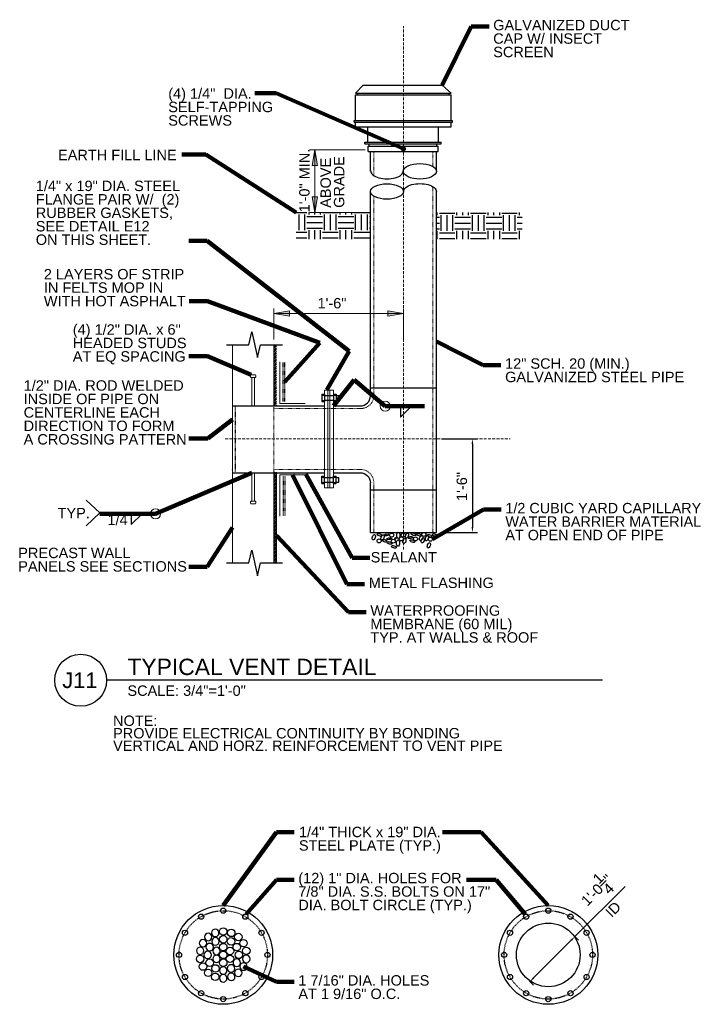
# Model space of a CAD drawing. Header units: inches. Extents: x 14731 to 15192, y 29822 to 30134.
# Tile 5 of 6: x 14958 to 15086, y 29945 to 30134. Entities that reach past the tile are written whole.
import ezdxf
from ezdxf.enums import TextEntityAlignment as Align

# ---------------------------------------------------------------- set-up
doc = ezdxf.new("R2010")
doc.units = ezdxf.units.IN
doc.header["$LTSCALE"] = 0.05
doc.header["$MEASUREMENT"] = 0
for name, pattern in [('DGN Style 2', [0.463267, 0.27796, -0.185307]), ('DGN Style 3', [0.648574, 0.463267, -0.185307]), ('DGN Style 4', [0.741691, 0.370614, -0.185307, 0.000463, -0.185307]), ('DGN Style 5', [0.324287, 0.13898, -0.185307]), ('DGN3', [16.308427, 10.872284, -5.436142])]:
    doc.linetypes.add(name, pattern=pattern)
for name, color, linetype, lineweight in [('G-ANN-TTLB', 7, 'Continuous', 0), ('G-ANNO-DIM', 1, 'Continuous', 0), ('G-ANNO-TEXT', 7, 'Continuous', 30), ('S-BRAC-DIA~', 7, 'Continuous', 30), ('S-FSTN-MISC', 7, 'Continuous', 13), ('S-GRLN-SURF-E', 7, 'DGN3', 13), ('S-STIF-TRAN', 7, 'Continuous', 30), ('S-WALL-LOAD', 7, 'Continuous', 13)]:
    doc.layers.add(name, color=color, linetype=linetype, lineweight=lineweight)
doc.styles.add("3 4 1'-0", font='arial.ttf', dxfattribs={"height": 2})
doc.styles.add('Style-Arial', font='arial.ttf')
doc.dimstyles.new("3 4 1'-0", dxfattribs={"dimtxt": 2, "dimasz": 1, "dimexe": 1, "dimexo": 1, "dimgap": 1, "dimtad": 1, "dimdec": 0, "dimrnd": 0.0625, "dimzin": 11, "dimdsep": 46, "dimlunit": 4, "dimtxsty": "3 4 1'-0", "dimcen": 0, "dimadec": 4, "dimazin": 3, "dimtfac": 1, "dimtdec": 0, "dimtofl": 0, "dimtmove": 0, "dimatfit": 3, "dimfxl": 1, "dimtolj": 1, "dimtzin": 0, "dimarcsym": 0})

# ---------------------------------------------------------------- blocks, each defined once
blk = doc.blocks.new('BREAK LINE')
at = {"layer": 'G-ANNO-TEXT', "flags": 128}
blk.add_lwpolyline([(9.26, 10.19), (9.26, 9.38), (9.26, 7.12), (11.03, 6.72), (7.49, 5.91), (9.26, 5.51), (9.26, 2.44)], dxfattribs=at)
blk = doc.blocks.new('*D540')
at = {"layer": 'G-ANNO-DIM', "color": 0, "lineweight": -2, "transparency": 16777216}
for p, q in [((15039.36, 30053.4), (15046.3, 30053.4)), ((15045.3, 30052.4), (15045.3, 30036.42)), ((15039.36, 30035.42), (15046.3, 30035.42))]:
    blk.add_line(p, q, dxfattribs=at)
at = {"layer": 'G-ANNO-DIM', "color": 0, "transparency": 16777216}
for points in [[(15045.14, 30052.4), (15045.47, 30052.4), (15045.3, 30053.4)], [(15045.14, 30036.42), (15045.47, 30036.42), (15045.3, 30035.42)]]:
    blk.add_solid(points, dxfattribs=at)
at = {"layer": 'G-ANNO-DIM', "color": 0, "transparency": 16777216, "insert": (15043.28, 30044.24), "char_height": 2, "attachment_point": 5, "rotation": 90, "style": "3 4 1'-0"}
blk.add_mtext('\\A1;1\'-6"', dxfattribs=at)
blk = doc.blocks.new('*U507')
at = {"layer": 'S-FSTN-MISC'}
for p, q in [((-0.250007, 2.999984), (-0.250007, -2.500016)), ((-0.500007, -2.625016), (-0.500007, -2.875016)), ((-0.375007, -2.500016), (0.374993, -2.500016)), ((-0.375007, -3.000016), (0.374993, -3.000016)), ((0.499993, -2.625016), (0.499993, -2.875016))]:
    blk.add_line(p, q, dxfattribs=at)
at = {"layer": 'S-FSTN-MISC', "extrusion": (0, 0, -1), "flags": 128}
blk.add_lwpolyline([(0.250007, 2.999984), (-0.249993, 2.999984), (-0.249993, -2.500016)], dxfattribs=at)
at = {"layer": 'S-FSTN-MISC', "extrusion": (0, 0, -1)}
for centre, start, end in [((0.375007, -2.625016), 0, 90), ((0.375007, -2.875016), 270, 0), ((-0.374993, -2.625016), 90, 180), ((-0.374993, -2.875016), 180, 270)]:
    blk.add_arc(centre, 0.125, start, end, dxfattribs=at)
blk = doc.blocks.new('*D542')
at = {"layer": 'G-ANNO-DIM', "color": 0, "lineweight": -2, "transparency": 16777216}
for p, q in [((15065.04, 29957.66), (15074.66, 29967.28)), ((15064.94, 29957.75), (15065.74, 29956.95)), ((15057.08, 29949.7), (15064.33, 29956.95)), ((15056.28, 29949.09), (15057.08, 29948.29))]:
    blk.add_line(p, q, dxfattribs=at)
at = {"layer": 'G-ANNO-DIM', "color": 0, "transparency": 16777216}
for points in [[(15064.21, 29957.07), (15064.45, 29956.83), (15065.04, 29957.66)], [(15056.96, 29949.82), (15057.2, 29949.58), (15056.38, 29948.99)]]:
    blk.add_solid(points, dxfattribs=at)
at = {"layer": 'G-ANNO-DIM', "color": 0, "transparency": 16777216, "insert": (15069.23, 29966.6), "char_height": 2, "attachment_point": 5, "rotation": 45, "style": "3 4 1'-0"}
blk.add_mtext('\\A1;1\'-0{\\H1x;\\S1/4;}"', dxfattribs=at)

msp = doc.modelspace()

# ---------------------------------------------------------------- hatches: boundary and pattern name
at = {"layer": 'G-ANNO-DIM', "linetype": 'Continuous', "extrusion": (0, 0, -1)}
for points in [[(-15014.47446238, 30106.00557654), (-15014.97446238, 30109.00557654), (-15015.47446238, 30106.00557654)], [(-15015.47446238, 30099.98277493), (-15014.97446238, 30096.98277493), (-15014.47446238, 30099.98277493)], [(-15010.127636, 30077.00811743), (-15007.127636, 30077.50811743), (-15010.127636, 30078.00811743)], [(-15029.023436, 30078.00811743), (-15032.023436, 30077.50811743), (-15029.023436, 30077.00811743)]]:
    msp.add_hatch(color=256, dxfattribs=at).paths.add_polyline_path(points)
at = {"layer": 'G-ANNO-TEXT'}
h = msp.add_hatch(dxfattribs=at)
h.set_pattern_fill('USER', color=256, scale=0.0625, angle=45, style=0, pattern_type=0)
h.set_pattern_definition([(45, (15032.90322, 30109.19669), (-0.0441942, 0.0441942), [])])
edge = h.paths.add_edge_path()
edge.add_arc((15032.003936, 30109.20061483), 0.37079828, 333.4349488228, 513.4349488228)
edge.add_arc((15032.003936, 30109.20061483), 0.37079828, 153.4349488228, 333.4349488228)
h = msp.add_hatch(dxfattribs=at)
h.set_pattern_fill('HATCH', color=256, scale=0.001, style=0, pattern_type=2)
h.set_pattern_definition([(45, (15032.90322, 30109.19669), (-0.0441942, 0.0441942), [])])
edge = h.paths.add_edge_path()
edge.add_arc((15032.00393608, 30109.20061459), 0.37079828, 0, 360)
h = msp.add_hatch(dxfattribs=at)
h.set_pattern_fill('DGN_EARTH', color=256, style=0, pattern_type=2)
h.set_pattern_definition([(90, (15022.084, 30090.552), (-6, 4e-16), [3, -3]), (90, (15025.084, 30087.552), (-6, 4e-16), [3, -3]), (90, (15020.974, 30090.552), (-6, 4e-16), [3, -3]), (90, (15023.974, 30087.552), (-6, 4e-16), [3, -3]), (90, (15019.864, 30090.552), (-6, 4e-16), [3, -3]), (90, (15022.834, 30087.552), (-6, 4e-16), [3, -3]), (0, (15022.474, 30093.162), (0, 6), [3, -3]), (0, (15019.474, 30090.192), (0, 6), [3, -3]), (0, (15022.474, 30092.052), (0, 6), [3, -3]), (0, (15019.474, 30089.052), (0, 6), [3, -3]), (0, (15022.474, 30090.942), (0, 6), [3, -3]), (0, (15019.474, 30087.942), (0, 6), [3, -3])])
h.paths.add_polyline_path([(15011.39686047, 30091.84210473), (15025.682036, 30091.84210473), (15025.682036, 30096.98277493), (15011.39686047, 30096.98277493)])
h = msp.add_hatch(dxfattribs=at)
h.set_pattern_fill('DGN_EARTH', color=256, style=0, pattern_type=2)
h.set_pattern_definition([(90, (15050.549, 30090.423), (-6, 4e-16), [3, -3]), (90, (15053.549, 30087.4227), (-6, 4e-16), [3, -3]), (90, (15049.439, 30090.423), (-6, 4e-16), [3, -3]), (90, (15052.439, 30087.4227), (-6, 4e-16), [3, -3]), (90, (15048.329, 30090.423), (-6, 4e-16), [3, -3]), (90, (15051.299, 30087.4227), (-6, 4e-16), [3, -3]), (0, (15050.939, 30093.033), (0, 6), [3, -3]), (0, (15047.939, 30090.063), (0, 6), [3, -3]), (0, (15050.939, 30091.923), (0, 6), [3, -3]), (0, (15047.939, 30088.923), (0, 6), [3, -3]), (0, (15050.939, 30090.813), (0, 6), [3, -3]), (0, (15047.939, 30087.813), (0, 6), [3, -3])])
h.paths.add_polyline_path([(15038.432036, 30091.84210473), (15054.87055063, 30091.84210473), (15054.87055063, 30096.98277493), (15038.432036, 30096.98277493)])
h = msp.add_hatch(dxfattribs=at)
h.set_pattern_fill('USER', color=256, scale=0.25, angle=45, style=0, pattern_type=0)
h.set_pattern_definition([(45, (15009.83496, 30067.48186), (-0.176777, 0.176777), [])])
h.paths.add_polyline_path([(15007.127636, 30071.50965035), (15007.127636, 30060.36224857), (15007.127636, 30059.86224857), (15007.127636, 30059.73724857), (15007.627636, 30059.73724857), (15007.627636, 30071.50965035)])
h = msp.add_hatch(dxfattribs=at)
h.set_pattern_fill('USER', color=256, scale=0.25, angle=45, style=0, pattern_type=0)
h.set_pattern_definition([(45, (15009.57053, 30034.7214), (-0.1767767, 0.1767767), [])])
h.paths.add_polyline_path([(15007.627636, 30029.54153239), (15007.627636, 30046.98724857), (15007.127636, 30046.98724857), (15007.127636, 30046.86224857), (15007.127636, 30046.36224857), (15007.127636, 30029.54153239)])

# ---------------------------------------------------------------- linework, layer by layer
at = {"layer": 'G-ANNO-DIM'}
for p, q in [((15024.682036, 30109.00557667), (15013.974462, 30109.00557667)), ((15014.974462, 30096.98277467), (15014.974462, 30109.00557667)), ((15024.682036, 30096.98277467), (15013.974462, 30096.98277467)), ((15007.127636, 30072.50964967), (15007.127636, 30078.50811767)), ((15007.127636, 30077.50811767), (15032.023436, 30077.50811767)), ((15032.023436, 30072.50964967), (15032.023436, 30078.50811767))]:
    msp.add_line(p, q, dxfattribs=at)
at = {"layer": 'G-ANNO-DIM', "flags": 128}
for points in [[(15014.474462, 30106.00557667), (15014.974462, 30109.00557667), (15015.474462, 30106.00557667)], [(15015.474462, 30099.98277467), (15014.974462, 30096.98277467), (15014.474462, 30099.98277467)], [(15010.127636, 30077.00811767), (15007.127636, 30077.50811767), (15010.127636, 30078.00811767)], [(15029.023436, 30078.00811767), (15032.023436, 30077.50811767), (15029.023436, 30077.00811767)]]:
    msp.add_lwpolyline(points, close=True, dxfattribs=at)
at = {"layer": 'G-ANNO-DIM'}
for centre in [(15028.534906, 30059.67302067), (14984.345683, 30038.97639167)]:
    msp.add_circle(centre, 0.965094, dxfattribs=at)
at = {"layer": 'G-ANNO-DIM', "extrusion": (0, 0, -1)}
for points in [[(-15014.474462, 30106.00557667), (-15014.974462, 30109.00557667), (-15015.474462, 30106.00557667)], [(-15029.023436, 30078.00811767), (-15032.023436, 30077.50811767), (-15029.023436, 30077.00811767)]]:
    msp.add_solid(points, dxfattribs=at)
at = {"layer": 'G-ANNO-DIM'}
for points in [[(15015.474462, 30099.98277467), (15014.974462, 30096.98277467), (15014.474462, 30099.98277467)], [(15010.127636, 30077.00811767), (15007.127636, 30077.50811767), (15010.127636, 30078.00811767)]]:
    msp.add_solid(points, dxfattribs=at)
at = {"layer": 'G-ANNO-TEXT', "color": 7, "linetype": 'Continuous', "lineweight": 25}
for p, q in [((15022.819436, 30119.92984867), (15024.278036, 30121.45084867)), ((15024.278036, 30121.45084867), (15039.503636, 30121.45084867)), ((15041.188436, 30119.92984867), (15039.503636, 30121.45084867)), ((15022.819436, 30119.92984867), (15041.188436, 30119.92984867)), ((15022.819436, 30119.57104867), (15041.188436, 30119.57104867)), ((15022.819436, 30114.64144867), (15022.819436, 30119.57104867)), ((15023.170436, 30119.57104867), (15023.170436, 30119.92984867)), ((15040.845236, 30119.57104867), (15040.845236, 30119.92984867)), ((15041.188436, 30114.64144867), (15041.188436, 30119.57104867)), ((15022.554236, 30114.64144867), (15041.469236, 30114.64144867)), ((15022.554236, 30114.32164867), (15022.554236, 30114.64144867)), ((15022.554236, 30114.32164867), (15041.469236, 30114.32164867)), ((15022.819436, 30113.45584867), (15022.819436, 30114.32164867)), ((15022.819436, 30113.45584867), (15041.188436, 30113.45584867)), ((15041.188436, 30113.45584867), (15041.188436, 30114.32164867)), ((15041.469236, 30114.32164867), (15041.469236, 30114.64144867))]:
    msp.add_line(p, q, dxfattribs=at)
at = {"layer": 'G-ANNO-TEXT', "color": 7, "linetype": 'DGN Style 3', "lineweight": 18}
for p, q in [((15037.662836, 30035.39274867), (15037.662836, 30101.89624867)), ((15026.329436, 30061.68724867), (15026.329436, 30100.10188067)), ((15007.127636, 30059.26144867), (15023.903636, 30059.26144867)), ((15007.127636, 30047.53804867), (15023.732036, 30047.53804867)), ((15026.329436, 30035.39274867), (15026.329436, 30044.87824867))]:
    msp.add_line(p, q, dxfattribs=at)
at = {"layer": 'G-ANNO-TEXT', "linetype": 'DGN Style 5'}
for p, q in [((15008.862426, 30060.59300767), (15008.862426, 30068.12742267)), ((15009.198636, 30060.59300767), (15009.198636, 30068.12742267)), ((15008.862426, 30046.13148867), (15008.862426, 30038.59707367)), ((15009.198636, 30046.13148867), (15009.198636, 30038.59707367))]:
    msp.add_line(p, q, dxfattribs=at)
at = {"layer": 'G-ANNO-TEXT', "color": 7, "linetype": 'DGN Style 2', "lineweight": 18}
msp.add_line((15007.127636, 30047.00004867), (15007.127636, 30059.86224867), dxfattribs=at)
at = {"layer": 'G-ANNO-TEXT', "linetype": 'DGN Style 3'}
msp.add_line((14999.627636, 30059.73724867), (14999.627636, 30046.89064867), dxfattribs=at)
at = {"layer": 'G-ANNO-TEXT'}
for p, q in [((15031.480859, 30057.60809767), (15033.588333, 30059.67675167)), ((15031.480859, 30059.67302067), (15031.480859, 30057.60809767)), ((15007.627636, 30029.54153167), (15007.627636, 30046.98724867)), ((14973.648439, 30039.14019167), (14971.007313, 30041.60933067)), ((14973.648439, 30039.14019167), (14971.007313, 30036.67105367)), ((14979.661022, 30036.91146867), (14981.768497, 30038.98012267)), ((14979.661022, 30038.97639167), (14979.661022, 30036.91146867)), ((15070.314688, 30006.96352967), (14974.928551, 30006.96352967))]:
    msp.add_line(p, q, dxfattribs=at)
for centre, radius in [((15032.003936, 30109.20061467), 0.37079828), ((14969.930886, 30006.96352967), 4.99766557), ((14997.364714, 29954.12506867, -6.159429), 9.50542537), ((15059.906092, 29954.12506867, -6.159429), 9.50542537), ((14993.112002, 29961.49098267, 0.879941), 0.5), ((14997.364714, 29962.63049367, 0.879941), 0.5), ((15001.617427, 29961.49098267, 0.879941), 0.5), ((15055.653379, 29961.49098267, 0.879941), 0.5), ((15059.906092, 29962.63049367, 0.879941), 0.5), ((15064.158805, 29961.49098267, 0.879941), 0.5), ((15059.906092, 29954.12506867, 6.159469), 6.125), ((14989.9988, 29958.37778067, 0.879941), 0.5), ((14997.364714, 29958.62397467, -6.159429), 0.71875), ((14997.364714, 29957.12397467, -6.159429), 0.71875), ((14998.903805, 29958.35368467, -6.159429), 0.71875), ((15000.257259, 29957.57226867, -6.159429), 0.71875), ((15004.730629, 29958.37778067, 0.879941), 0.5), ((15052.540178, 29958.37778067, 0.879941), 0.5), ((15067.272006, 29958.37778067, 0.879941), 0.5), ((14997.364714, 29955.62506867, -6.159429), 0.71875), ((14998.864714, 29956.72314467, -6.159429), 0.71875), ((14999.962791, 29955.62506867, -6.159429), 0.71875), ((15001.261829, 29956.37506867, -6.159429), 0.71875), ((15001.796349, 29954.90648467, -6.159429), 0.71875), ((14988.859289, 29954.12506867, 0.879941), 0.5), ((14992.933079, 29953.34365167, -6.159429), 0.71875), ((14997.364714, 29954.12506867, -6.159429), 0.71875), ((14998.663752, 29954.87506867, -6.159429), 0.71875), ((14998.663752, 29953.37506867, -6.159429), 0.71875), ((15000.364714, 29954.12506867, -6.159429), 0.71875), ((15005.87014, 29954.12506867, 0.879941), 0.5), ((15051.400667, 29954.12506867, 0.879941), 0.5), ((15068.411517, 29954.12506867, 0.879941), 0.5), ((14993.4676, 29951.87506867, -6.159429), 0.71875), ((14994.766638, 29952.62506867, -6.159429), 0.71875), ((14995.864714, 29951.52699167, -6.159429), 0.71875), ((14997.364714, 29952.62506867, -6.159429), 0.71875), ((14989.9988, 29949.87235567, 0.879941), 0.5), ((14994.47217, 29950.67786867, -6.159429), 0.71875), ((14995.825624, 29949.89645167, -6.159429), 0.71875), ((15004.730629, 29949.87235567, 0.879941), 0.5), ((15052.540178, 29949.87235567, 0.879941), 0.5), ((15067.272006, 29949.87235567, 0.879941), 0.5), ((14993.112002, 29946.75915367, 0.879941), 0.5), ((15001.617427, 29946.75915367, 0.879941), 0.5), ((15055.653379, 29946.75915367, 0.879941), 0.5), ((15064.158805, 29946.75915367, 0.879941), 0.5), ((14997.364714, 29945.61964267, 0.879941), 0.5), ((15059.906092, 29945.61964267, 0.879941), 0.5)]:
    msp.add_circle(centre, radius, dxfattribs=at)
at = {"layer": 'G-ANNO-TEXT', "linetype": 'DGN Style 4'}
for centre in [(14997.364714, 29954.12506867, -6.159429), (15059.906092, 29954.12506867, -6.159429)]:
    msp.add_circle(centre, 8.50542537, dxfattribs=at)
at = {"layer": 'G-ANNO-TEXT', "extrusion": (0, 0, -1)}
for centre in [(-14994.47217, 29957.57226867, 6.159429), (-14995.825624, 29958.35368467, 6.159429), (-14992.933079, 29954.90648467, 6.159429), (-14993.4676, 29956.37506867, 6.159429), (-14994.766638, 29955.62506867, 6.159429), (-14995.864714, 29956.72314467, 6.159429), (-14994.364714, 29954.12506867, 6.159429), (-14996.065676, 29954.87506867, 6.159429), (-14996.065676, 29953.37506867, 6.159429), (-15001.796349, 29953.34365167, 6.159429), (-14997.364714, 29951.12616167, 6.159429), (-14998.864714, 29951.52699167, 6.159429), (-14999.962791, 29952.62506867, 6.159429), (-15001.261829, 29951.87506867, 6.159429), (-14997.364714, 29949.62616167, 6.159429), (-14998.903805, 29949.89645167, 6.159429), (-15000.257259, 29950.67786867, 6.159429)]:
    msp.add_circle(centre, 0.71875, dxfattribs=at)
at = {"layer": 'G-ANNO-TEXT', "color": 7, "linetype": 'DGN Style 3', "lineweight": 18}
msp.add_arc((15023.903636, 30061.68724867), 2.42581254, 270, 0, dxfattribs=at)
at = {"layer": 'G-ANNO-TEXT', "color": 7, "linetype": 'DGN Style 3', "lineweight": 18, "extrusion": (0, 0, -1)}
msp.add_arc((-15023.732036, 30044.94064867), 2.59741171, 90, 180, dxfattribs=at)
at = {"layer": 'G-ANNO-TEXT'}
for centre in [(15035.182436, 30104.87584867), (15028.864436, 30100.99924867)]:
    msp.add_ellipse(centre, major_axis=(3.1824, 0), ratio=0.4664279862, dxfattribs=at)
msp.add_ellipse((15028.887836, 30104.94604867), major_axis=(-3.15900001, 0), ratio=0.4779453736, start_param=0, end_param=3.1415926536, dxfattribs=at)
at = {"layer": 'G-ANNO-TEXT', "extrusion": (0, 0, -1)}
msp.add_ellipse((15035.205836, 30100.99924867), major_axis=(-3.159, 0), ratio=0.4779453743, start_param=0, end_param=3.1415926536, dxfattribs=at)
at = {"layer": 'G-ANNO-TEXT', "color": 7, "linetype": 'Continuous', "lineweight": 25}
for centre, major_axis, ratio in [((15027.417536, 30034.92084867), (0.4641, -0.15209999), 0.4407747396), ((15029.773136, 30034.89354867), (0.4017, 0), 0.9356174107), ((15031.044536, 30034.83114867), (0, 0.60759667), 0.5070798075), ((15031.996136, 30034.89354867), (0.4017, 0), 0.9356174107), ((15032.717636, 30034.79604867), (0.17763301, 0.49428312), 0.5049737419), ((15033.977336, 30035.04564867), (0.4641, -0.15209999), 0.4407747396), ((15035.030336, 30034.92084867), (0.4641, -0.15209999), 0.4407747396), ((15035.958536, 30035.01834867), (0.4017, 0), 0.9356174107), ((15026.337236, 30034.48404867), (0.17763301, 0.49428312), 0.5049737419), ((15027.355136, 30033.77814867), (0.4017, 0), 0.9356174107), ((15028.006436, 30034.42944867), (0.17763301, 0.49428312), 0.5049737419), ((15028.408136, 30033.80544867), (0.4641, -0.15209999), 0.4407747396), ((15028.786436, 30034.92474867), (0.468, 0.09360001), 0.3619614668), ((15029.277836, 30034.18374867), (0.468, 0.09360001), 0.3619614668), ((15029.336336, 30033.37644867), (0.4641, -0.15209999), 0.4407747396), ((15030.077336, 30033.71574867), (0.4017, 0), 0.9356174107), ((15030.549236, 30034.27734867), (0.1872, 0.1872), 0.3333333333), ((15030.982136, 30033.34914867), (0, 0.60759667), 0.5070798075), ((15031.629536, 30034.15254867), (0.4017, 0), 0.9356174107), ((15032.218436, 30033.74304867), (0.17763301, 0.49428312), 0.5049737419), ((15033.365036, 30034.42554867), (0.468, 0.09360001), 0.3619614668), ((15033.790136, 30033.74304867), (0.4641, -0.15209999), 0.4407747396), ((15034.351736, 30034.15254867), (0.4017, 0), 0.9356174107), ((15035.439836, 30034.30464867), (0.17763301, 0.49428312), 0.5049737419), ((15035.751836, 30033.86784867), (0.17763301, 0.49428312), 0.5049737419), ((15036.555236, 30034.30464867), (0.17763301, 0.49428312), 0.5049737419), ((15037.073936, 30034.73364867), (0.4641, -0.15209999), 0.4407747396), ((15036.929636, 30032.93964867), (0.17763301, 0.49428312), 0.5049737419), ((15037.198736, 30034.09014867), (0.4017, 0), 0.9356174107), ((15038.064536, 30034.85844867), (0.4641, -0.15209999), 0.4407747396), ((15030.202136, 30032.62764867), (0.4641, -0.15209999), 0.4407747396)]:
    msp.add_ellipse(centre, major_axis=major_axis, ratio=ratio, dxfattribs=at)
at = {"layer": 'G-ANNO-TEXT'}
msp.add_rational_spline([(15032.33558814, 30109.03478856), (15032.62280726, 30109.60922678), (15031.9817196, 30109.57074672), (15031.34063195, 30109.53226665), (15031.69450049, 30108.99630849), (15032.04836903, 30108.46035033), (15032.33558814, 30109.03478856)], [1, 0.5, 1, 0.5, 1, 0.5, 1], degree=2, knots=[0, 0, 0, 0.3333333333, 0.3333333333, 0.6666666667, 0.6666666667, 1, 1, 1], dxfattribs=at)
at = {"layer": 'G-ANNO-TEXT', "color": 7, "linetype": 'DGN Style 2', "lineweight": 18}
msp.add_point((14999.127636, 30047.53804867), dxfattribs=at)
at = {"layer": 'G-ANNO-TEXT'}
msp.add_solid([(14999.127636, 30057.12213467), (14996.450763, 30055.67840667), (14997.063695, 30054.88827067)], dxfattribs=at)
at = {"layer": 'S-BRAC-DIA~'}
for p, q in [((15025.198436, 30110.46844867), (15025.198436, 30113.45584867)), ((15038.754836, 30110.46844867), (15038.754836, 30113.45584867)), ((15024.597836, 30110.46844867), (15039.269636, 30110.46844867)), ((15024.597836, 30110.16424867), (15024.597836, 30110.46844867)), ((15024.597836, 30110.16424867), (15039.269636, 30110.16424867)), ((15025.276436, 30109.73524867), (15038.731436, 30109.73524867)), ((15025.276436, 30108.69004867), (15025.276436, 30109.73524867)), ((15025.471436, 30109.73524867), (15025.471436, 30110.16424867)), ((15038.481836, 30109.73524867), (15038.481836, 30110.16424867)), ((15038.731436, 30108.69004867), (15038.731436, 30109.73524867)), ((15039.269636, 30110.16424867), (15039.269636, 30110.46844867)), ((15025.276436, 30108.69004867), (15038.731436, 30108.69004867)), ((15025.682036, 30104.89924867), (15025.682036, 30108.69004867)), ((15038.364836, 30104.89924867), (15038.364836, 30108.69004867)), ((15025.682036, 30061.68724867), (15025.682036, 30100.99924867)), ((15038.364836, 30035.41614867), (15038.364836, 30100.99924867)), ((15025.682036, 30063.22384867), (15038.364836, 30063.22384867)), ((14999.127636, 30059.73724867), (15007.127636, 30059.73724867)), ((15007.127636, 30059.73724867), (15016.829836, 30059.73724867)), ((15018.606636, 30059.73724867), (15023.732036, 30059.73724867)), ((14999.127636, 30046.89064867), (15007.127636, 30046.89064867)), ((15007.127636, 30046.89064867), (15016.829836, 30046.89064867)), ((15018.606636, 30046.89064867), (15023.732036, 30046.89064867)), ((15025.682036, 30035.41614867), (15025.682036, 30044.94064867)), ((15025.682036, 30043.58344867), (15038.364836, 30043.58344867)), ((15025.682036, 30035.41614867), (15038.364836, 30035.41614867))]:
    msp.add_line(p, q, dxfattribs=at)
at = {"layer": 'S-BRAC-DIA~', "color": 7, "linetype": 'DGN Style 3', "lineweight": 18}
for p, q in [((15026.329436, 30104.03344867), (15026.329436, 30108.58084867)), ((15037.662836, 30105.80581767), (15037.662836, 30108.58084867))]:
    msp.add_line(p, q, dxfattribs=at)
at = {"layer": 'S-BRAC-DIA~'}
msp.add_arc((15023.732036, 30061.68724867), 1.95, 270, 0, dxfattribs=at)
at = {"layer": 'S-BRAC-DIA~', "extrusion": (0, 0, -1)}
msp.add_arc((-15023.732036, 30044.94064867), 1.95, 90, 180, dxfattribs=at)
at = {"layer": 'S-FSTN-MISC'}
for p, q in [((15016.829836, 30044.00464867), (15016.829836, 30062.78704867)), ((15016.829836, 30062.78704867), (15018.606636, 30062.78704867)), ((15016.829836, 30062.62324867), (15016.829836, 30061.01644867)), ((15017.476436, 30044.00464867), (15017.476436, 30062.78704867)), ((15017.850836, 30044.00464867), (15017.850836, 30062.78704867)), ((15018.606636, 30044.00464867), (15018.606636, 30062.78704867)), ((15016.829836, 30044.00464867), (15018.606636, 30044.00464867))]:
    msp.add_line(p, q, dxfattribs=at)
at = {"layer": 'S-FSTN-MISC', "flags": 128}
for points in [[(15008.281087, 30068.22132967), (15008.281087, 30060.22132967), (15013.107542, 30060.22132967)], [(15008.281087, 30038.50316667), (15008.281087, 30046.50316667), (15013.130813, 30046.50316667)]]:
    msp.add_lwpolyline(points, dxfattribs=at)
at = {"layer": 'S-GRLN-SURF-E'}
for p, q in [((15032.023436, 30032.10720367), (15032.023436, 30132.81323167)), ((14997.75422, 30053.39584867), (15052.560424, 30053.39584867))]:
    msp.add_line(p, q, dxfattribs=at)
at = {"layer": 'S-STIF-TRAN'}
for p, q in [((15016.329836, 30062.00579867), (15016.329836, 30060.56829867)), ((15016.329836, 30062.00579867), (15016.829836, 30062.00579867)), ((15016.329836, 30061.78549367), (15016.829836, 30061.78549367)), ((15016.829836, 30062.00579867), (15016.829836, 30060.56829867)), ((15016.829836, 30061.72454867), (15018.606636, 30061.72454867)), ((15018.606636, 30062.00579867), (15018.606636, 30060.56829867)), ((15018.606636, 30062.00579867), (15019.106636, 30062.00579867)), ((15018.606636, 30061.78549367), (15019.106636, 30061.78549367)), ((15019.106636, 30062.00579867), (15019.106636, 30060.56829867)), ((15019.106636, 30061.72454867), (15019.579836, 30061.72454867)), ((15019.579836, 30061.72454867), (15019.579836, 30060.84954867)), ((15016.329836, 30060.78860367), (15016.829836, 30060.78860367)), ((15016.329836, 30060.56829867), (15016.829836, 30060.56829867)), ((15016.829836, 30060.84954867), (15018.606636, 30060.84954867)), ((15018.606636, 30060.78860367), (15019.106636, 30060.78860367)), ((15018.606636, 30060.56829867), (15019.106636, 30060.56829867)), ((15019.106636, 30060.84954867), (15019.579836, 30060.84954867)), ((15016.329836, 30044.78589867), (15016.329836, 30046.22339867)), ((15016.329836, 30046.22339867), (15016.829836, 30046.22339867)), ((15016.329836, 30046.00309367), (15016.829836, 30046.00309367)), ((15016.329836, 30045.00620367), (15016.829836, 30045.00620367)), ((15016.329836, 30044.78589867), (15016.829836, 30044.78589867)), ((15016.829836, 30044.78589867), (15016.829836, 30046.22339867)), ((15016.829836, 30045.94214867), (15018.606636, 30045.94214867)), ((15016.829836, 30045.06714867), (15018.606636, 30045.06714867)), ((15018.606636, 30044.78589867), (15018.606636, 30046.22339867)), ((15018.606636, 30046.22339867), (15019.106636, 30046.22339867)), ((15018.606636, 30046.00309367), (15019.106636, 30046.00309367)), ((15018.606636, 30045.00620367), (15019.106636, 30045.00620367)), ((15018.606636, 30044.78589867), (15019.106636, 30044.78589867)), ((15019.106636, 30044.78589867), (15019.106636, 30046.22339867)), ((15019.106636, 30045.94214867), (15019.579836, 30045.94214867)), ((15019.106636, 30045.06714867), (15019.579836, 30045.06714867)), ((15019.579836, 30045.06714867), (15019.579836, 30045.94214867))]:
    msp.add_line(p, q, dxfattribs=at)
at = {"layer": 'S-WALL-LOAD'}
for p, q in [((14999.127636, 30046.98724867), (14999.127636, 30071.50964967)), ((15007.127636, 30059.73724867), (15007.127636, 30071.50964967)), ((14999.127636, 30029.54153167), (14999.127636, 30046.98724867)), ((15007.127636, 30029.54153167), (15007.127636, 30046.98724867))]:
    msp.add_line(p, q, dxfattribs=at)

# ---------------------------------------------------------------- block references
at = {"layer": 'G-ANNO-TEXT', "xscale": 1.392636, "yscale": 1.392636, "rotation": 90}
for p in [(15012.19386998, 30058.61330653), (15012.19386998, 30016.64518853)]:
    msp.add_blockref('BREAK LINE', p, dxfattribs=at)
at = {"layer": 'S-FSTN-MISC', "extrusion": (0, 0, -1), "rotation": 180}
msp.add_blockref('*U507', (-15003.127643, 30062.73723167, -3.519705), dxfattribs=at)
at = {"layer": 'S-FSTN-MISC'}
msp.add_blockref('*U507', (15003.127643, 30043.89066467, 3.519705), dxfattribs=at)

# ---------------------------------------------------------------- texts
at = {"layer": 'G-ANN-TTLB', "color": 7, "linetype": 'Continuous', "lineweight": 18, "insert": (14976.167332, 30000.17301967, -3.519665), "char_height": 2, "attachment_point": 1, "line_spacing_factor": 0.72}
msp.add_mtext('\\fArial|b0|i0|c00|p39;NOTE:\\PPROVIDE ELECTRICAL CONTINUITY BY BONDING\\PVERTICAL AND HORZ. REINFORCEMENT TO VENT PIPE', dxfattribs=at)
at = {"layer": 'G-ANNO-DIM', "color": 7, "linetype": 'Continuous', "style": "3 4 1'-0"}
for s, rotation, p in [('1\'-0" MIN.', 90, (15012.974462, 30103.10770967)), ('ID', 45, (15072.375938, 29962.88630767, 6.159469))]:
    msp.add_text(s, height=2, rotation=rotation, dxfattribs=at).set_placement(p, align=Align.MIDDLE_CENTER)
msp.add_text('1\'-6"', height=2, dxfattribs=at).set_placement((15018.286525, 30079.50811767), align=Align.MIDDLE_CENTER)
at = {"layer": 'G-ANNO-TEXT', "color": 7, "linetype": 'Continuous', "lineweight": 25, "style": 'Style-Arial'}
msp.add_text('TYPICAL VENT DETAIL', height=3.149606, dxfattribs=at).set_placement((14978.928551, 30007.96352967))
at = {"layer": 'G-ANNO-TEXT', "color": 7, "linetype": 'Continuous', "lineweight": 18, "style": 'Style-Arial'}
msp.add_text('J11', height=3, dxfattribs=at).set_placement((14969.775398, 30006.96352967), align=Align.MIDDLE_CENTER)
at = {"layer": 'G-ANNO-TEXT', "color": 7, "char_height": 2, "style": "3 4 1'-0"}
for s, insert, attachment_point, line_spacing_factor in [('GALVANIZED DUCT\\PCAP W/ INSECT\\PSCREEN', (15049.303563, 30134.00883067), 1, 0.776524), ('(4) 1/4"  DIA.\\PSELF-TAPPING \\PSCREWS', (14986.788975, 30120.84321467), 1, 0.776524), ('EARTH FILL LINE', (14965.583539, 30109.01228267), 1, 0.6), ('1/4" x 19" DIA. STEEL\\PFLANGE PAIR W/  (2)\\PRUBBER GASKETS, \\PSEE DETAIL E12 \\PON THIS SHEET.', (14961.298783, 30103.07559567, -7.03939), 1, 0.776524), ('2 LAYERS OF STRIP\\PIN FELTS MOP IN \\PWITH HOT ASPHALT', (14962.849432, 30086.08533367), 1, 0.776524), ('(4) 1/2" DIA. x 6"\\PHEADED STUDS \\PAT EQ SPACING', (14968.420132, 30075.44446367), 1, 0.776524), ('12" SCH. 20 (MIN.)\\PGALVANIZED STEEL PIPE', (15051.586853, 30068.89789967), 1, 0.776524), ('1/2" DIA. ROD WELDED \\PINSIDE OF PIPE ON \\PCENTERLINE EACH \\PDIRECTION TO FORM \\PA CROSSING PATTERN', (14958.96369, 30064.66915767), 1, 0.776524), ('1/2 CUBIC YARD CAPILLARY\\PWATER BARRIER MATERIAL\\PAT OPEN END OF PIPE', (15051.647179, 30041.08176067), 1, 0.776524), ('TYP.', (14971.700574, 30040.12725567), 3, 0.6), ('1/4', (14975.086434, 30038.81979267), 1, 0.6), ('PRECAST WALL\\PPANELS SEE SECTIONS', (14957.928436, 30032.45802267), 1, 0.776524), ('SEALANT', (15025.728781, 30031.62611667), 1, 0.6), ('METAL FLASHING', (15025.363702, 30026.71095867), 1, 0.6), ('WATERPROOFING\\PMEMBRANE (60 MIL)\\PTYP. AT WALLS & ROOF', (15025.668775, 30021.37580667), 1, 0.776524), ('1/4" THICK x 19" DIA. \\PSTEEL PLATE (TYP.)', (15011.927192, 29978.77373767, 0.879941), 1, 0.776524), ('(12) 1" DIA. HOLES FOR \\P7/8" DIA. S.S. BOLTS ON 17" \\PDIA. BOLT CIRCLE (TYP.)', (15011.809793, 29969.90818867, 0.879941), 1, 0.776524), ('1 7/16" DIA. HOLES\\PAT 1 9/16" O.C.', (15011.809793, 29950.22354367, 0.879941), 1, 0.776524)]:
    msp.add_mtext(s, dxfattribs=dict(at, insert=insert, attachment_point=attachment_point, line_spacing_factor=line_spacing_factor))
at = {"layer": 'G-ANNO-TEXT', "color": 7, "insert": (15016.06685, 30097.84546367), "char_height": 2, "attachment_point": 1, "rotation": 90, "line_spacing_factor": 0.776524, "style": "3 4 1'-0"}
msp.add_mtext('ABOVE \\PGRADE', dxfattribs=at)
at = {"layer": 'G-ANNO-TEXT', "color": 7, "linetype": 'Continuous', "lineweight": 18, "insert": (14978.928551, 30005.96052567), "char_height": 2, "attachment_point": 1, "line_spacing_factor": 0.72}
msp.add_mtext('\\fArial|b0|i0|c00|p39;SCALE: 3/4"=1\'-0"', dxfattribs=at)

# ---------------------------------------------------------------- dimensions: what is measured, and where the dimension line sits
at = {"layer": 'G-ANNO-DIM'}
dim = msp.add_linear_dim(base=(15045.301946, 30035.41614867), p1=(15038.364836, 30053.39584867), p2=(15038.364836, 30035.41614867), angle=270, text='1\'-6"', dimstyle="3 4 1'-0", override={"dimdec": 8, "dimlunit": 4, "dimtdec": 4}, dxfattribs=at)
dim.commit()
dim.dimension.update_dxf_attribs({"geometry": '*D540', "text_midpoint": (15045.301946, 30044.23601167), "dimtype": 160})
dim = msp.add_linear_dim(base=(15065.0374649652, 29957.6557536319, 6.159469), p1=(15055.5750629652, 29949.7940396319, 6.159469), p2=(15064.2371209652, 29958.4560976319, 6.159469), angle=44.9999999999, dimstyle="3 4 1'-0", override={"dimdec": 8, "dimlunit": 4, "dimtdec": 4}, dxfattribs=at)
dim.commit()
dim.dimension.update_dxf_attribs({"geometry": '*D542', "text_midpoint": (15071.6050179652, 29964.2233066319, 6.159469), "dimtype": 160})

# ---------------------------------------------------------------- leaders
at = {"layer": 'G-ANNO-TEXT'}
for points in [[(15039.503636, 30121.45084867), (15045.080967, 30132.71906667), (15048.494604, 30132.71906667)], [(15031.672284, 30109.36644067), (15007.530508, 30119.92937267), (15003.455367, 30119.92937267)], [(15011.396861, 30096.98277467), (14994.003521, 30108.09844067), (14989.368855, 30108.09844067)], [(15017.28628, 30062.85771567), (15021.577776, 30070.28369567), (14994.262979, 30091.51735667), (14990.725394, 30091.51735667)], [(15009.198636, 30064.36021567), (15015.934312, 30071.90812867), (14994.320972, 30079.88806767), (14990.84138, 30079.88806767)], [(15038.364836, 30072.16323067), (15047.364257, 30067.60813567), (15050.777894, 30067.60813567)], [(15002.752636, 30065.73724867), (14994.320972, 30069.31771967), (14990.717713, 30069.31771967)], [(15018.606636, 30059.73724867), (15022.536, 30064.76506667), (15028.534906, 30059.67302067), (15036.098744, 30059.67302067)], [(14999.127636, 30057.12213467), (14994.389375, 30053.44652467), (14990.741045, 30053.44652467)], [(15002.877636, 30046.89064867), (14984.345683, 30038.97639167), (14973.648439, 30038.97639167)], [(15013.269135, 30046.59356167), (15022.164733, 30030.50231467), (15025.57837, 30030.50231467)], [(15010.70595, 30046.50316667), (15021.141106, 30025.42119467), (15024.554743, 30025.42119467)], [(15037.600436, 30034.09014867), (15047.424584, 30039.79199567), (15050.83822, 30039.79199567)], [(14999.127636, 30036.37752967), (14994.294693, 30028.75943767), (14990.772493, 30028.75943767)], [(15007.627636, 30034.78365767), (15021.446179, 30020.08604167), (15024.859816, 30020.08604167)], [(14997.364714, 29963.63049367, 0.879941), (15007.587197, 29977.72912667, 0.879941), (15011.000834, 29977.72912667, 0.879941)], [(15059.906092, 29963.63049367, 0.879941), (15047.003407, 29977.72912667, 0.879941), (15039.574556, 29977.72912667, 0.879941)], [(15001.780102, 29961.96377967, 0.879941), (15007.587197, 29968.58453467, 0.879941), (15011.000834, 29968.58453467, 0.879941)], [(15055.43409, 29961.94032867, 0.879941), (15049.871316, 29968.58453467, 0.879941), (15044.16321, 29968.58453467, 0.879941)], [(15001.261829, 29951.87506867, 0.879941), (15007.587197, 29948.93377967, 0.879941), (15011.000834, 29948.93377967, 0.879941)]]:
    msp.add_leader(points, dimstyle="3 4 1'-0", override={"dimscale": 1, "dimgap": 2, "dimclrd": 256, "dimlwd": 65535}, dxfattribs=at)

doc.saveas('drawing.dxf')
